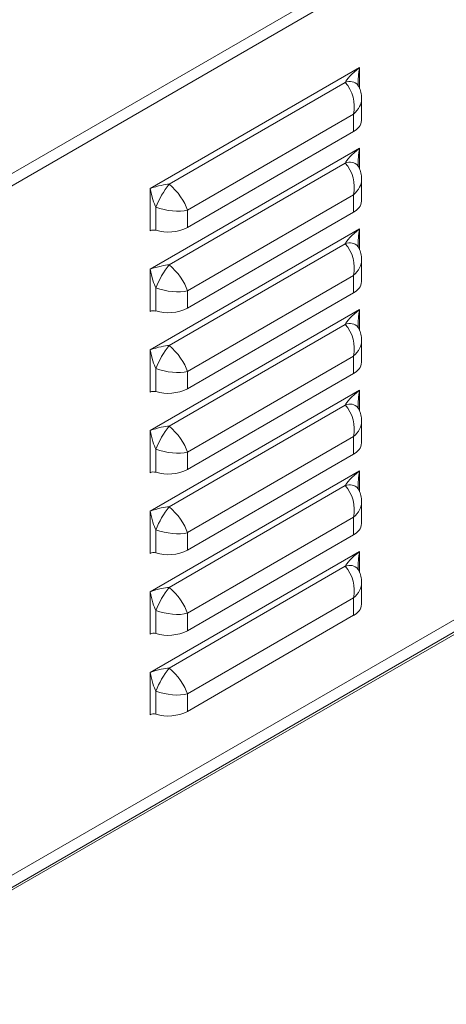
# Model space of a CAD drawing. Header units: millimetres. Extents: x -191 to 546, y -208 to 502.
# Tile 4 of 8: x 269 to 356, y -190 to 9. Entities that reach past the tile are written whole.
import ezdxf

# ---------------------------------------------------------------- set-up
doc = ezdxf.new("R2010")
doc.units = ezdxf.units.MM

msp = doc.modelspace()

# ---------------------------------------------------------------- linework, layer by layer
at = {"color": 7, "linetype": 'Continuous', "lineweight": 15}
for p, q in [((227.11, -45.32), (544.6, 137.96)), ((228.17, -47.16), (545.66, 136.12)), ((295.7, -24.92), (338.13, -0.42)), ((228.17, -186.79), (545.66, -3.51)), ((299.56, -24.03), (335.25, -3.43)), ((224.99, -188.63), (542.48, -5.34)), ((338.55, -11.11), (338.55, -6.72)), ((336.94, -9.84), (303.26, -29.28)), ((336.94, -13.36), (336.94, -9.84)), ((336.94, -13.36), (303.26, -32.8)), ((227.11, -189.85), (526.22, -17.18)), ((295.7, -41.25), (338.13, -16.76)), ((227.55, -190.11), (525.16, -18.3)), ((299.56, -40.36), (335.25, -19.76)), ((338.55, -27.45), (338.55, -23.06)), ((295.7, -33.49), (295.7, -24.92)), ((336.94, -26.17), (303.26, -45.61)), ((336.94, -29.69), (336.94, -26.17)), ((296.86, -33.38), (296.86, -28.7)), ((303.26, -29.28), (303.26, -32.8)), ((336.94, -29.69), (303.26, -49.13)), ((295.7, -57.58), (338.13, -33.09)), ((299.56, -56.7), (335.25, -36.09)), ((338.55, -43.78), (338.55, -39.39)), ((295.7, -49.82), (295.7, -41.25)), ((336.94, -42.5), (303.26, -61.94)), ((336.94, -46.02), (336.94, -42.5)), ((296.86, -49.72), (296.86, -45.03)), ((303.26, -45.61), (303.26, -49.13)), ((336.94, -46.02), (303.26, -65.46)), ((295.7, -73.91), (338.13, -49.42)), ((299.56, -73.03), (335.25, -52.42)), ((338.55, -60.11), (338.55, -55.72)), ((295.7, -66.15), (295.7, -57.58)), ((336.94, -58.83), (303.26, -78.27)), ((336.94, -62.35), (336.94, -58.83)), ((296.86, -66.05), (296.86, -61.36)), ((303.26, -61.94), (303.26, -65.46)), ((336.94, -62.35), (303.26, -81.79)), ((295.7, -90.24), (338.13, -65.75)), ((299.56, -89.36), (335.25, -68.75)), ((338.55, -76.44), (338.55, -72.05)), ((295.7, -82.48), (295.7, -73.91)), ((336.94, -75.16), (303.26, -94.6)), ((336.94, -78.68), (336.94, -75.16)), ((296.86, -82.38), (296.86, -77.69)), ((303.26, -78.27), (303.26, -81.79)), ((336.94, -78.68), (303.26, -98.13)), ((295.7, -106.57), (338.13, -82.08)), ((299.56, -105.69), (335.25, -85.08)), ((338.55, -92.77), (338.55, -88.38)), ((295.7, -98.81), (295.7, -90.24)), ((336.94, -91.49), (303.26, -110.93)), ((336.94, -95.01), (336.94, -91.49)), ((296.86, -98.71), (296.86, -94.02)), ((303.26, -94.6), (303.26, -98.13)), ((336.94, -95.01), (303.26, -114.46)), ((295.7, -122.9), (338.13, -98.41)), ((299.56, -122.02), (335.25, -101.41)), ((338.55, -109.1), (338.55, -104.71)), ((295.7, -115.14), (295.7, -106.57)), ((336.94, -107.82), (303.26, -127.26)), ((336.94, -111.34), (336.94, -107.82)), ((296.86, -115.04), (296.86, -110.35)), ((303.26, -110.93), (303.26, -114.46)), ((336.94, -111.34), (303.26, -130.79)), ((295.7, -131.48), (295.7, -122.9)), ((296.86, -131.37), (296.86, -126.68)), ((303.26, -127.26), (303.26, -130.79))]:
    msp.add_line(p, q, dxfattribs=at)
at = {"color": 8, "linetype": 'Continuous', "lineweight": 15}
for p, q in [((338.13, -0.42), (338.13, -4.67)), ((338.13, -16.76), (338.13, -21)), ((338.13, -33.09), (338.13, -37.33)), ((338.13, -49.42), (338.13, -53.66)), ((338.13, -65.75), (338.13, -69.99)), ((338.13, -82.08), (338.13, -86.32)), ((338.13, -98.41), (338.13, -102.65))]:
    msp.add_line(p, q, dxfattribs=at)
for centre, start, end in [((336.14, -5.52), 42.3762, 112.9429), ((336.14, -21.85), 42.3762, 112.9431), ((336.14, -38.18), 42.376, 112.9431), ((336.14, -54.51), 42.376, 112.9431), ((336.14, -70.84), 42.3759, 112.9431), ((336.14, -87.18), 42.3759, 112.9432), ((336.14, -103.51), 42.3759, 112.9432)]:
    msp.add_arc(centre, 2.28, start, end, dxfattribs=at)
at = {"color": 7, "linetype": 'Continuous', "lineweight": 15}
for centre, radius, start, end in [((335.76, -10.81), 2.81, 294.8623, 353.8174), ((313.97, -35.46), 18.39, 141.586, 158.414), ((335.76, -27.14), 2.81, 294.8623, 353.8174), ((296.42, -34.88), 1.57, 73.3232, 117.0783), ((299.34, -25.13), 8.61, 253.3236, 297.078), ((313.97, -51.79), 18.39, 141.5859, 158.4141), ((335.76, -43.47), 2.81, 294.8623, 353.8174), ((296.42, -51.22), 1.57, 73.3232, 117.0783), ((299.34, -41.46), 8.61, 253.3236, 297.078), ((313.97, -68.12), 18.39, 141.586, 158.414), ((335.76, -59.8), 2.81, 294.8623, 353.8174), ((299.34, -57.79), 8.61, 253.3236, 297.078), ((296.42, -67.55), 1.57, 73.3232, 117.0783), ((313.97, -84.45), 18.39, 141.586, 158.4141), ((335.76, -76.14), 2.81, 294.8623, 353.8174), ((296.42, -83.88), 1.57, 73.3232, 117.0783), ((299.34, -74.13), 8.61, 253.3236, 297.078), ((313.97, -100.78), 18.39, 141.586, 158.414), ((335.76, -92.47), 2.81, 294.8623, 353.8174), ((296.42, -100.21), 1.57, 73.3232, 117.0783), ((299.34, -90.46), 8.61, 253.3236, 297.078), ((313.97, -117.12), 18.39, 141.586, 158.414), ((335.76, -108.8), 2.81, 294.8623, 353.8174), ((296.42, -116.54), 1.57, 73.3232, 117.0783), ((299.34, -106.79), 8.61, 253.3236, 297.078), ((313.97, -133.45), 18.39, 141.586, 158.414), ((296.42, -132.87), 1.57, 73.3232, 117.0783), ((299.34, -123.12), 8.61, 253.3236, 297.078)]:
    msp.add_arc(centre, radius, start, end, dxfattribs=at)
for centre, major_axis, ratio, start_param, end_param in [((338.84, -0.83), (3.57, 2.82), 0.166897, 1.637085, 2.895115), ((333.05, -7.59), (-1.18, 5.51), 0.699169, 4.149744, 5.407774), ((338.84, -17.16), (3.57, 2.82), 0.166897, 1.637085, 2.895115), ((333.05, -23.92), (-1.18, 5.51), 0.699169, 4.149744, 5.407774), ((296.41, -25.32), (3.6, 1.15), 0.161552, 0.458513, 1.716542), ((296.41, -25.32), (-0.8, 3.69), 0.161564, 1.425092, 2.683122), ((299.37, -27.03), (-3.64, 4.23), 0.40774, 3.849756, 5.107785), ((299.37, -27.03), (5.48, -1.04), 0.407626, 4.317043, 5.575073), ((338.84, -33.49), (3.57, 2.82), 0.166897, 1.637085, 2.895115), ((333.05, -40.25), (-1.18, 5.51), 0.699169, 4.149744, 5.407774), ((296.41, -41.66), (3.6, 1.15), 0.161552, 0.458513, 1.716542), ((296.41, -41.66), (-0.8, 3.69), 0.161564, 1.425092, 2.683122), ((299.37, -43.36), (-3.64, 4.23), 0.40774, 3.849756, 5.107785), ((299.37, -43.36), (5.48, -1.04), 0.407626, 4.317043, 5.575073), ((338.84, -49.82), (3.57, 2.82), 0.166897, 1.637085, 2.895115), ((333.05, -56.58), (-1.18, 5.51), 0.699169, 4.149744, 5.407774), ((296.41, -57.99), (3.6, 1.15), 0.161552, 0.458513, 1.716542), ((296.41, -57.99), (-0.8, 3.69), 0.161564, 1.425092, 2.683122), ((299.37, -59.7), (-3.64, 4.23), 0.40774, 3.849756, 5.107785), ((299.37, -59.7), (5.48, -1.04), 0.407626, 4.317043, 5.575073), ((338.84, -66.16), (3.57, 2.82), 0.166897, 1.637085, 2.895115), ((333.05, -72.91), (-1.18, 5.51), 0.699169, 4.149744, 5.407774), ((296.41, -74.32), (3.6, 1.15), 0.161552, 0.458513, 1.716542), ((299.37, -76.03), (-3.64, 4.23), 0.40774, 3.849756, 5.107785), ((296.41, -74.32), (-0.8, 3.69), 0.161564, 1.425092, 2.683122), ((299.37, -76.03), (5.48, -1.04), 0.407626, 4.317043, 5.575073), ((338.84, -82.49), (3.57, 2.82), 0.166897, 1.637085, 2.895115), ((333.05, -89.24), (-1.18, 5.51), 0.699169, 4.149744, 5.407774), ((296.41, -90.65), (3.6, 1.15), 0.161552, 0.458513, 1.716542), ((299.37, -92.36), (-3.64, 4.23), 0.40774, 3.849756, 5.107785), ((296.41, -90.65), (-0.8, 3.69), 0.161564, 1.425092, 2.683122), ((299.37, -92.36), (5.48, -1.04), 0.407626, 4.317043, 5.575073), ((338.84, -98.82), (3.57, 2.82), 0.166897, 1.637085, 2.895115), ((333.05, -105.58), (-1.18, 5.51), 0.699169, 4.149744, 5.407774), ((296.41, -106.98), (3.6, 1.15), 0.161552, 0.458513, 1.716542), ((296.41, -106.98), (-0.8, 3.69), 0.161564, 1.425092, 2.683122), ((299.37, -108.69), (-3.64, 4.23), 0.40774, 3.849756, 5.107785), ((299.37, -108.69), (5.48, -1.04), 0.407626, 4.317043, 5.575073), ((296.41, -123.31), (3.6, 1.15), 0.161552, 0.458513, 1.716542), ((296.41, -123.31), (-0.8, 3.69), 0.161564, 1.425092, 2.683122), ((299.37, -125.02), (-3.64, 4.23), 0.40774, 3.849756, 5.107785), ((299.37, -125.02), (5.48, -1.04), 0.407626, 4.317043, 5.575073)]:
    msp.add_ellipse(centre, major_axis=major_axis, ratio=ratio, start_param=start_param, end_param=end_param, dxfattribs=at)
at = {"color": 8, "linetype": 'Continuous', "lineweight": 15}
for centre, major_axis, ratio, start_param, end_param in [((338.84, -0.83), (0.66, 4.51), 0.166895, 1.504532, 2.326704), ((333.05, -7.59), (5.36, 1.74), 0.69911, 5.275173, 6.058139), ((338.84, -17.16), (0.66, 4.51), 0.166895, 1.504532, 2.326704), ((333.05, -23.92), (5.36, 1.74), 0.69911, 5.275173, 6.058139), ((338.84, -33.49), (0.66, 4.51), 0.166895, 1.504532, 2.326704), ((333.05, -40.25), (5.36, 1.74), 0.69911, 5.275173, 6.058139), ((338.84, -49.82), (0.66, 4.51), 0.166895, 1.504532, 2.326704), ((333.05, -56.58), (5.36, 1.74), 0.69911, 5.275173, 6.058139), ((338.84, -66.16), (0.66, 4.51), 0.166895, 1.504532, 2.326704), ((333.05, -72.91), (5.36, 1.74), 0.69911, 5.275173, 6.058139), ((338.84, -82.49), (0.66, 4.51), 0.166895, 1.504532, 2.326704), ((333.05, -89.24), (5.36, 1.74), 0.69911, 5.275173, 6.058139), ((338.84, -98.82), (0.66, 4.51), 0.166895, 1.504532, 2.326704), ((333.05, -105.58), (5.36, 1.74), 0.69911, 5.275173, 6.058139)]:
    msp.add_ellipse(centre, major_axis=major_axis, ratio=ratio, start_param=start_param, end_param=end_param, dxfattribs=at)
at = {"color": 7, "linetype": 'Continuous', "lineweight": 15}
for points, knots in [([(338.54, -6.74), (338.54, -6.71), (338.58, -6.27), (338.43, -5.44), (338.14, -4.55), (337.89, -4.1), (337.82, -3.99)], [0, 0, 0, 0, 0.03678, 0.458207, 0.864517, 1, 1, 1, 1]), ([(337.87, -4.08), (337.87, -4.08), (337.87, -4.08), (337.84, -3.97), (337.84, -3.82), (337.84, -3.75)], [0, 0, 0, 0, 0.193331, 0.573762, 1, 1, 1, 1]), ([(338.54, -23.08), (338.54, -23.04), (338.58, -22.6), (338.43, -21.77), (338.14, -20.88), (337.89, -20.43), (337.82, -20.32)], [0, 0, 0, 0, 0.03678, 0.458207, 0.864517, 1, 1, 1, 1]), ([(337.87, -20.41), (337.87, -20.41), (337.87, -20.41), (337.84, -20.3), (337.84, -20.15), (337.84, -20.08)], [0, 0, 0, 0, 0.1933329, 0.5737626, 1, 1, 1, 1]), ([(338.54, -39.41), (338.54, -39.37), (338.58, -38.93), (338.43, -38.1), (338.14, -37.22), (337.89, -36.76), (337.82, -36.65)], [0, 0, 0, 0, 0.0367796, 0.4582069, 0.8645171, 1, 1, 1, 1]), ([(337.87, -36.74), (337.87, -36.74), (337.87, -36.75), (337.84, -36.63), (337.84, -36.49), (337.84, -36.41)], [0, 0, 0, 0, 0.193331, 0.573762, 1, 1, 1, 1]), ([(338.54, -55.74), (338.54, -55.7), (338.58, -55.26), (338.43, -54.43), (338.14, -53.55), (337.89, -53.09), (337.82, -52.98)], [0, 0, 0, 0, 0.03678, 0.458207, 0.864517, 1, 1, 1, 1]), ([(337.87, -53.07), (337.87, -53.07), (337.87, -53.08), (337.84, -52.96), (337.84, -52.82), (337.84, -52.74)], [0, 0, 0, 0, 0.193331, 0.573762, 1, 1, 1, 1]), ([(338.54, -72.07), (338.54, -72.03), (338.58, -71.59), (338.43, -70.76), (338.14, -69.88), (337.89, -69.42), (337.82, -69.31)], [0, 0, 0, 0, 0.03678, 0.458207, 0.864517, 1, 1, 1, 1]), ([(337.87, -69.4), (337.87, -69.4), (337.87, -69.41), (337.84, -69.29), (337.84, -69.15), (337.84, -69.07)], [0, 0, 0, 0, 0.193331, 0.573761, 1, 1, 1, 1]), ([(338.54, -88.4), (338.54, -88.36), (338.58, -87.92), (338.43, -87.09), (338.14, -86.21), (337.89, -85.75), (337.82, -85.64)], [0, 0, 0, 0, 0.0367791, 0.4582071, 0.8645175, 1, 1, 1, 1]), ([(337.87, -85.73), (337.87, -85.73), (337.87, -85.74), (337.84, -85.63), (337.84, -85.48), (337.84, -85.4)], [0, 0, 0, 0, 0.193331, 0.573761, 1, 1, 1, 1]), ([(338.54, -104.73), (338.54, -104.69), (338.58, -104.26), (338.43, -103.42), (338.14, -102.54), (337.89, -102.08), (337.82, -101.97)], [0, 0, 0, 0, 0.03678, 0.458207, 0.864518, 1, 1, 1, 1]), ([(337.87, -102.06), (337.87, -102.06), (337.87, -102.07), (337.84, -101.96), (337.84, -101.81), (337.84, -101.73)], [0, 0, 0, 0, 0.193331, 0.573761, 1, 1, 1, 1])]:
    msp.add_open_spline(points, degree=3, knots=knots, dxfattribs=at)

doc.saveas('drawing.dxf')
